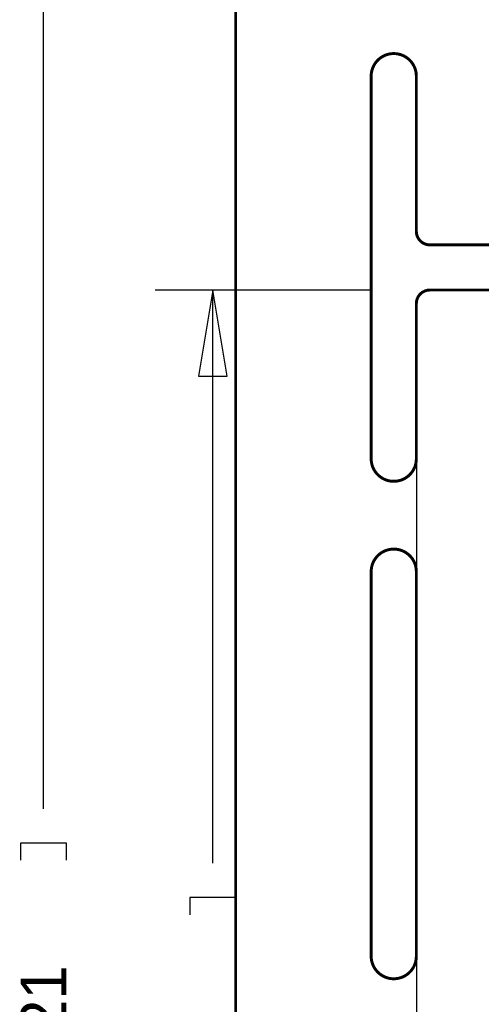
# Model space of a CAD drawing. Extents: x -181 to 108, y -18 to 160.
# Tile 3 of 18: x -18 to 3, y 47 to 91. Entities that reach past the tile are written whole.
import ezdxf

# ---------------------------------------------------------------- set-up
doc = ezdxf.new("R2010")
doc.units = 0
doc.layers.add('BOARD_GEOMETRY_DIMENSION', color=2, linetype='CONTINUOUS')
doc.layers.add('BOARD_GEOMETRY_OUTLINE', color=3, linetype='CONTINUOUS')

msp = doc.modelspace()

# ---------------------------------------------------------------- linework, layer by layer
at = {"layer": 'BOARD_GEOMETRY_DIMENSION'}
for points in [[(-16.51, 56.0324), (-16.51, 159.999934)], [(-1.940052, 78.999842), (-11.557, 78.999842)], [(-8.382, 75.189842), (-9.017, 78.999842), (-9.652, 75.189842), (-8.382, 75.189842)], [(-9.017, 53.6194), (-9.017, 78.999842)], [(-15.494, 53.7464), (-15.494, 54.5084), (-17.526, 54.5084), (-17.526, 53.7464)], [(-8.001, 51.3334), (-8.001, 52.0954), (-10.033, 52.0954), (-10.033, 51.3334)]]:
    msp.add_lwpolyline(points, dxfattribs=at)
at = {"layer": 'BOARD_GEOMETRY_OUTLINE', "const_width": 0.130048}
for points in [[(-7.999984, 1.999996), (-7.999984, 157.999938)], [(-1.999996, 71.52894), (-1.999996, 88.470994)], [(0, 88.470994), (0, 81.60004)], [(0.599948, 80.999838), (22.589998, 80.999838)], [(22.589998, 78.999842), (0.599948, 78.999842)], [(0, 78.399894), (0, 71.52894)], [(-1.999996, 49.500028), (-1.999996, 66.52895)], [(0, 66.52895), (0, 49.500028)]]:
    msp.add_lwpolyline(points, dxfattribs=at)
for points in [[(0, 88.470994, 0.999973), (-1.999996, 88.470994)], [(0, 81.60004, 0.414216), (0.599948, 80.999838)], [(0.599948, 78.999842, 0.4142), (0, 78.399894)], [(-1.999996, 71.52894, 1.000016), (0, 71.52894)], [(0, 66.52895, 0.999974), (-1.999996, 66.52895)], [(-1.999996, 49.500028, 1.000052), (0, 49.500028)]]:
    msp.add_lwpolyline(points, format="xyb", dxfattribs=at)
at = {"layer": 'BOARD_GEOMETRY_OUTLINE'}
msp.add_lwpolyline([(100.000054, 78.399894, 0.414205), (99.400106, 78.999842), (0.599948, 78.999842, 0.4142), (0, 78.399894), (0, 0.599948, 0.414172), (0.599948, 0), (99.400106, 0, 0.414176), (100.000054, 0.599948)], format="xyb", close=True, dxfattribs=at)

# ---------------------------------------------------------------- texts
at = {"layer": 'BOARD_GEOMETRY_DIMENSION'}
msp.add_text('6299.21', height=2.032, rotation=90, dxfattribs=at).set_placement((-15.494, 39.2684))

doc.saveas('drawing.dxf')
